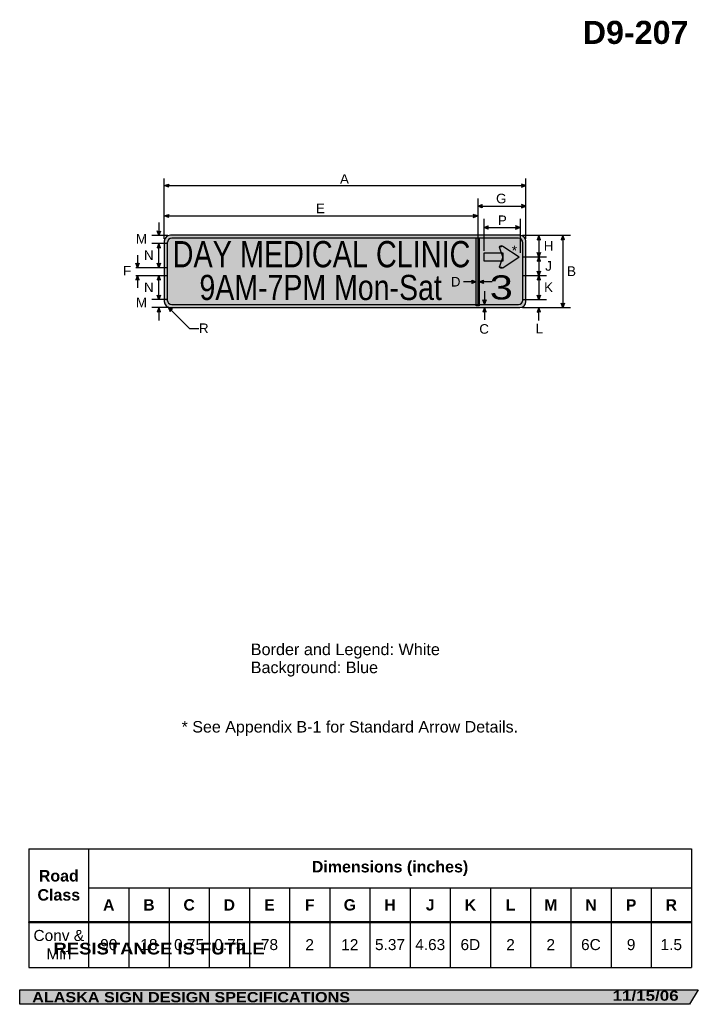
# Model space of a CAD drawing. Header units: feet. Extents: x 15 to 184, y 1 to 246.
import ezdxf
from ezdxf.enums import TextEntityAlignment as Align

# ---------------------------------------------------------------- set-up
doc = ezdxf.new("R2010")
doc.units = ezdxf.units.FT
doc.header["$MEASUREMENT"] = 0
doc.layers.add('Sign', color=7, linetype='Continuous')
doc.styles.add('ARIAL', font='arial.ttf')
doc.styles.add('ARIAL B', font='arialbd.ttf')
doc.styles.add('ARIAL BLACK B', font='ariblk.ttf')
doc.styles.add('ARIAL BLACK BI', font='ariblk.ttf')
doc.styles.add('FHWA SERIES C2000EX', font='txt')
doc.styles.add('FHWA SERIES D2000EX', font='txt')

# ---------------------------------------------------------------- blocks, each defined once
blk = doc.blocks.new('*T2')
at = {"color": 0, "linetype": 'ByBlock', "lineweight": -2, "transparency": 16777216}
for p, q in [((0, 0), (164.85, 0)), ((0, 0), (0, -29.49)), ((14.85, 0), (14.85, -29.49)), ((164.85, 0), (164.85, -29.49)), ((14.85, -9.72), (164.85, -9.72)), ((24.85, -9.72), (24.85, -29.49)), ((34.85, -9.72), (34.85, -29.49)), ((44.85, -9.72), (44.85, -29.49)), ((54.85, -9.72), (54.85, -29.49)), ((64.85, -9.72), (64.85, -29.49)), ((74.85, -9.72), (74.85, -29.49)), ((84.85, -9.72), (84.85, -29.49)), ((94.85, -9.72), (94.85, -29.49)), ((104.85, -9.72), (104.85, -29.49)), ((114.85, -9.72), (114.85, -29.49)), ((124.85, -9.72), (124.85, -29.49)), ((134.85, -9.72), (134.85, -29.49)), ((144.85, -9.72), (144.85, -29.49)), ((154.85, -9.72), (154.85, -29.49)), ((0, -18.19), (164.85, -18.19)), ((0, -29.49), (164.85, -29.49))]:
    blk.add_line(p, q, dxfattribs=at)
at = {"color": 18, "transparency": 16777216, "attachment_point": 5}
for s, insert, char_height, width, style in [('Road Class', (7.42, -9.09), 2.85, 14.73, 'ARIAL B'), ('Dimensions (inches)', (89.85, -4.86), 2.85, 149.88, 'ARIAL B'), ('A', (19.85, -13.95), 2.8, 9.88, 'ARIAL B'), ('B', (29.85, -13.95), 2.8, 9.88, 'ARIAL B'), ('C', (39.85, -13.95), 2.8, 9.88, 'ARIAL B'), ('D', (49.85, -13.95), 2.8, 9.88, 'ARIAL B'), ('E', (59.85, -13.95), 2.8, 9.88, 'ARIAL B'), ('F', (69.85, -13.95), 2.8, 9.88, 'ARIAL B'), ('G', (79.85, -13.95), 2.8, 9.88, 'ARIAL B'), ('H', (89.85, -13.95), 2.8, 9.88, 'ARIAL B'), ('J', (99.85, -13.95), 2.8, 9.88, 'ARIAL B'), ('K', (109.85, -13.95), 2.8, 9.88, 'ARIAL B'), ('L', (119.85, -13.95), 2.8, 9.88, 'ARIAL B'), ('M', (129.85, -13.95), 2.8, 9.88, 'ARIAL B'), ('N', (139.85, -13.95), 2.8, 9.88, 'ARIAL B'), ('P', (149.85, -13.95), 2.8, 9.88, 'ARIAL B'), ('R', (159.85, -13.95), 2.8, 9.88, 'ARIAL B'), ('Conv & Min', (7.42, -23.84), 2.75, 14.73, 'ARIAL'), ('90', (19.85, -23.84), 2.75, 9.88, 'ARIAL'), ('0.75', (39.85, -23.84), 2.75, 9.88, 'ARIAL'), ('0.75', (49.85, -23.84), 2.75, 9.88, 'ARIAL'), ('2', (69.85, -23.84), 2.75, 9.88, 'ARIAL'), ('12', (79.85, -23.84), 2.75, 9.88, 'ARIAL'), ('5.37', (89.85, -23.84), 2.75, 9.88, 'ARIAL'), ('4.63', (99.85, -23.84), 2.75, 9.88, 'ARIAL'), ('6D', (109.85, -23.84), 2.75, 9.88, 'ARIAL'), ('2', (119.85, -23.84), 2.75, 9.88, 'ARIAL'), ('2', (129.85, -23.84), 2.75, 9.88, 'ARIAL'), ('6C', (139.85, -23.84), 2.75, 9.88, 'ARIAL'), ('9', (149.85, -23.84), 2.75, 9.88, 'ARIAL'), ('18', (29.85, -23.84), 2.75, 9.88, 'ARIAL'), ('78', (59.85, -23.84), 2.75, 9.88, 'ARIAL'), ('1.5', (159.85, -23.84), 2.75, 9.88, 'ARIAL')]:
    blk.add_mtext(s, dxfattribs=dict(at, insert=insert, char_height=char_height, width=width, style=style))

msp = doc.modelspace()

# ---------------------------------------------------------------- hatches: boundary and pattern name
h = msp.add_hatch(color=256)
h.dxf.hatch_style = 1
edge = h.paths.add_edge_path()
edge.add_line((51.88, 204.08), (50.79, 204.49))
edge.add_line((50.79, 204.49), (51.89, 204.9))
edge.add_arc((52.49, 204.48), 0.728, 145.1056, 213.4889)
h = msp.add_hatch(color=256)
h.dxf.hatch_style = 1
edge = h.paths.add_edge_path()
edge.add_line((139.7, 204.08), (140.79, 204.49))
edge.add_line((140.79, 204.49), (139.69, 204.9))
edge.add_arc((139.09, 204.48), 0.728, -33.4889, 34.8944, ccw=False)
h = msp.add_hatch(color=256)
h.dxf.hatch_style = 1
edge = h.paths.add_edge_path()
edge.add_line((129.91, 198.98), (128.82, 199.4))
edge.add_line((128.82, 199.4), (129.92, 199.8))
edge.add_arc((130.52, 199.39), 0.728, 145.1056, 213.4889)
h = msp.add_hatch(color=256)
h.dxf.hatch_style = 1
edge = h.paths.add_edge_path()
edge.add_line((139.7, 198.98), (140.79, 199.4))
edge.add_line((140.79, 199.4), (139.69, 199.8))
edge.add_arc((139.09, 199.39), 0.728, -33.4889, 34.8944, ccw=False)
h = msp.add_hatch(color=256)
h.dxf.hatch_style = 1
edge = h.paths.add_edge_path()
edge.add_line((51.88, 196.53), (50.79, 196.94))
edge.add_line((50.79, 196.94), (51.89, 197.34))
edge.add_arc((52.49, 196.93), 0.728, 145.1056, 213.4889)
h = msp.add_hatch(color=256)
h.dxf.hatch_style = 1
edge = h.paths.add_edge_path()
edge.add_line((127.69, 196.53), (128.78, 196.94))
edge.add_line((128.78, 196.94), (127.68, 197.34))
edge.add_arc((127.09, 196.93), 0.728, -33.4889, 34.8944, ccw=False)
h = msp.add_hatch(color=256)
h.dxf.hatch_style = 1
edge = h.paths.add_edge_path()
edge.add_line((131.41, 193.66), (130.32, 194.07))
edge.add_line((130.32, 194.07), (131.42, 194.48))
edge.add_arc((132.02, 194.06), 0.728, 145.1056, 213.4889)
h = msp.add_hatch(color=256)
h.dxf.hatch_style = 1
edge = h.paths.add_edge_path()
edge.add_line((138.23, 193.66), (139.32, 194.07))
edge.add_line((139.32, 194.07), (138.22, 194.48))
edge.add_arc((137.62, 194.06), 0.728, -33.4889, 34.8944, ccw=False)
h = msp.add_hatch(color=256)
h.dxf.hatch_style = 1
edge = h.paths.add_edge_path()
edge.add_line((49.8, 193.2), (49.39, 192.11))
edge.add_line((49.39, 192.11), (48.98, 193.21))
edge.add_arc((49.4, 193.81), 0.728, 235.1628, 303.5461)
at = {"true_color": 0xffffff}
h = msp.add_hatch(color=7, dxfattribs=at)
h.dxf.hatch_style = 1
h.paths.add_polyline_path([(128.43, 191.53), (128.44, 174.53), (129.15, 174.54), (129.13, 191.53)])
h = msp.add_hatch(color=256)
h.dxf.hatch_style = 1
edge = h.paths.add_edge_path()
edge.add_line((144.42, 191.03), (144.01, 192.12))
edge.add_line((144.01, 192.12), (143.6, 191.02))
edge.add_arc((144.01, 190.43), 0.728, 56.4539, 124.8372, ccw=False)
h = msp.add_hatch(color=256)
h.dxf.hatch_style = 1
edge = h.paths.add_edge_path()
edge.add_line((150.39, 191.04), (149.98, 192.13))
edge.add_line((149.98, 192.13), (149.57, 191.03))
edge.add_arc((149.98, 190.43), 0.728, 56.4539, 124.8372, ccw=False)
h = msp.add_hatch(color=256)
h.dxf.hatch_style = 1
edge = h.paths.add_edge_path()
edge.add_line((49.8, 189.03), (49.39, 190.12))
edge.add_line((49.39, 190.12), (48.98, 189.02))
edge.add_arc((49.4, 188.42), 0.728, 56.4539, 124.8372, ccw=False)
h = msp.add_hatch(color=256)
h.dxf.hatch_style = 1
edge = h.paths.add_edge_path()
edge.add_line((144.42, 187.84), (144.01, 186.75))
edge.add_line((144.01, 186.75), (143.6, 187.85))
edge.add_arc((144.01, 188.45), 0.728, 235.1628, 303.5461)
h = msp.add_hatch(color=256)
h.dxf.hatch_style = 1
edge = h.paths.add_edge_path()
edge.add_line((144.42, 185.66), (144.01, 186.75))
edge.add_line((144.01, 186.75), (143.6, 185.65))
edge.add_arc((144.01, 185.06), 0.728, 56.4539, 124.8372, ccw=False)
h = msp.add_hatch(color=256)
h.dxf.hatch_style = 1
edge = h.paths.add_edge_path()
edge.add_line((44.49, 185.21), (44.08, 184.12))
edge.add_line((44.08, 184.12), (43.67, 185.21))
edge.add_arc((44.09, 185.81), 0.728, 235.1628, 303.5461)
h = msp.add_hatch(color=256)
h.dxf.hatch_style = 1
edge = h.paths.add_edge_path()
edge.add_line((49.8, 185.21), (49.39, 184.12))
edge.add_line((49.39, 184.12), (48.98, 185.22))
edge.add_arc((49.4, 185.81), 0.728, 235.1628, 303.5461)
h = msp.add_hatch(color=256)
h.dxf.hatch_style = 1
edge = h.paths.add_edge_path()
edge.add_line((44.49, 181.02), (44.08, 182.11))
edge.add_line((44.08, 182.11), (43.67, 181.01))
edge.add_arc((44.09, 180.41), 0.728, 56.4539, 124.8372, ccw=False)
h = msp.add_hatch(color=256)
h.dxf.hatch_style = 1
edge = h.paths.add_edge_path()
edge.add_line((49.8, 181.02), (49.39, 182.11))
edge.add_line((49.39, 182.11), (48.98, 181.01))
edge.add_arc((49.4, 180.41), 0.728, 56.4539, 124.8372, ccw=False)
h = msp.add_hatch(color=256)
h.dxf.hatch_style = 1
edge = h.paths.add_edge_path()
edge.add_line((144.42, 183.22), (144.01, 182.13))
edge.add_line((144.01, 182.13), (143.6, 183.23))
edge.add_arc((144.01, 183.83), 0.728, 235.1628, 303.5461)
h = msp.add_hatch(color=256)
h.dxf.hatch_style = 1
edge = h.paths.add_edge_path()
edge.add_line((144.42, 181.04), (144.01, 182.13))
edge.add_line((144.01, 182.13), (143.6, 181.03))
edge.add_arc((144.01, 180.43), 0.728, 56.4539, 124.8372, ccw=False)
h = msp.add_hatch(color=7, dxfattribs=at)
h.dxf.hatch_style = 1
edge = h.paths.add_edge_path()
edge.add_line((127.35, 180.96), (128.44, 180.55))
edge.add_line((128.44, 180.55), (127.34, 180.14))
edge.add_arc((126.74, 180.56), 0.728, 325.1056, 393.4889)
h = msp.add_hatch(color=7, dxfattribs=at)
h.dxf.hatch_style = 1
edge = h.paths.add_edge_path()
edge.add_line((130.24, 180.13), (129.15, 180.55))
edge.add_line((129.15, 180.55), (130.25, 180.95))
edge.add_arc((130.84, 180.54), 0.728, 145.1056, 213.4889)
h = msp.add_hatch(color=256)
h.dxf.hatch_style = 1
edge = h.paths.add_edge_path()
edge.add_line((49.8, 177.22), (49.39, 176.13))
edge.add_line((49.39, 176.13), (48.98, 177.22))
edge.add_arc((49.4, 177.82), 0.728, 235.1628, 303.5461)
h = msp.add_hatch(color=256)
h.dxf.hatch_style = 1
edge = h.paths.add_edge_path()
edge.add_line((144.42, 177.22), (144.01, 176.13))
edge.add_line((144.01, 176.13), (143.6, 177.23))
edge.add_arc((144.01, 177.82), 0.728, 235.1628, 303.5461)
h = msp.add_hatch(color=256)
h.dxf.hatch_style = 1
edge = h.paths.add_edge_path()
edge.add_line((49.8, 173.04), (49.39, 174.13))
edge.add_line((49.39, 174.13), (48.98, 173.03))
edge.add_arc((49.4, 172.43), 0.728, 56.4539, 124.8372, ccw=False)
h = msp.add_hatch(color=256)
h.dxf.hatch_style = 1
edge = h.paths.add_edge_path()
edge.add_line((52.84, 173.73), (51.78, 174.22))
edge.add_line((51.78, 174.22), (52.26, 173.15))
edge.add_arc((52.98, 173.01), 0.728, 101.0271, 169.4105, ccw=False)
h = msp.add_hatch(color=7, dxfattribs=at)
h.dxf.hatch_style = 1
edge = h.paths.add_edge_path()
edge.add_line((130.87, 176.09), (130.46, 175))
edge.add_line((130.46, 175), (130.05, 176.1))
edge.add_arc((130.46, 176.7), 0.728, 235.1628, 303.5461)
h = msp.add_hatch(color=256)
h.dxf.hatch_style = 1
edge = h.paths.add_edge_path()
edge.add_line((130.87, 173.04), (130.46, 174.13))
edge.add_line((130.46, 174.13), (130.05, 173.03))
edge.add_arc((130.46, 172.43), 0.728, 56.4539, 124.8372, ccw=False)
h = msp.add_hatch(color=256)
h.dxf.hatch_style = 1
edge = h.paths.add_edge_path()
edge.add_line((144.42, 173.03), (144.01, 174.12))
edge.add_line((144.01, 174.12), (143.6, 173.02))
edge.add_arc((144.01, 172.43), 0.728, 56.4539, 124.8372, ccw=False)
h = msp.add_hatch(color=256)
h.dxf.hatch_style = 1
edge = h.paths.add_edge_path()
edge.add_line((150.39, 175.23), (149.98, 174.14))
edge.add_line((149.98, 174.14), (149.57, 175.24))
edge.add_arc((149.98, 175.83), 0.728, 235.1628, 303.5461)
at = {"layer": 'Sign', "true_color": 0xffffff}
h = msp.add_hatch(color=7, dxfattribs=at)
edge = h.paths.add_edge_path(flags=0)
edge.add_spline(control_points=[(52.29, 192.13), (52.29, 192.13), (139.29, 192.13), (139.29, 192.13), (140.12, 192.13), (140.79, 191.46), (140.79, 190.63), (140.79, 190.63), (140.79, 175.63), (140.79, 175.63), (140.79, 174.8), (140.12, 174.13), (139.29, 174.13), (139.29, 174.13), (52.29, 174.13), (52.29, 174.13), (51.46, 174.13), (50.79, 174.8), (50.79, 175.63), (50.79, 175.63), (50.79, 190.63), (50.79, 190.63), (50.79, 191.46), (51.46, 192.13), (52.29, 192.13)], knot_values=[0, 0, 0, 0, 1, 1, 1, 2, 2, 2, 3, 3, 3, 4, 4, 4, 5, 5, 5, 6, 6, 6, 7, 7, 7, 8, 8, 8, 8], degree=3, periodic=0)
at = {"layer": 'Sign', "true_color": 0x0000dd}
h = msp.add_hatch(color=172, dxfattribs=at)
edge = h.paths.add_edge_path(flags=0)
edge.add_spline(control_points=[(52.64, 191.38), (52.64, 191.38), (138.94, 191.38), (138.94, 191.38), (139.55, 191.38), (140.04, 190.89), (140.04, 190.28), (140.04, 190.28), (140.04, 175.98), (140.04, 175.98), (140.04, 175.37), (139.55, 174.88), (138.94, 174.88), (138.94, 174.88), (52.64, 174.88), (52.64, 174.88), (52.03, 174.88), (51.54, 175.37), (51.54, 175.98), (51.54, 175.98), (51.54, 190.28), (51.54, 190.28), (51.54, 190.89), (52.03, 191.38), (52.64, 191.38)], knot_values=[0, 0, 0, 0, 1, 1, 1, 2, 2, 2, 3, 3, 3, 4, 4, 4, 5, 5, 5, 6, 6, 6, 7, 7, 7, 8, 8, 8, 8], degree=3, periodic=0)
at = {"layer": 'Sign', "true_color": 0xffffff}
for points in [[(135.06, 189.46), (138.63, 187.06), (135.08, 186.68), (134.13, 189.15)], [(130.4, 187.8), (135.05, 187.8), (135.05, 185.7), (130.4, 185.7)], [(138.75, 186.51), (135.01, 184.07), (134.12, 184.34), (135.44, 187.61)], [(139.36, 186.75), (138.8, 186.39), (135.23, 186.75), (138.83, 187.09)]]:
    msp.add_hatch(color=7, dxfattribs=at).paths.add_polyline_path(points, flags=0)
h = msp.add_hatch(color=7, dxfattribs=at)
edge = h.paths.add_edge_path(flags=0)
edge.add_spline(control_points=[(134.19, 189.15), (134.19, 189.38), (134.41, 189.56), (134.69, 189.56), (134.83, 189.56), (134.95, 189.52), (135.05, 189.44), (135.05, 189.44), (134.69, 189.15), (134.69, 189.15), (134.69, 189.15), (134.19, 189.15), (134.19, 189.15)], knot_values=[0, 0, 0, 0, 1, 1, 1, 2, 2, 2, 3, 3, 3, 4, 4, 4, 4], degree=3, periodic=0)
h = msp.add_hatch(color=7, dxfattribs=at)
edge = h.paths.add_edge_path(flags=0)
edge.add_spline(control_points=[(135.05, 184.06), (134.85, 183.9), (134.53, 183.9), (134.34, 184.06), (134.24, 184.14), (134.19, 184.23), (134.19, 184.34), (134.19, 184.34), (134.69, 184.34), (134.69, 184.34), (134.69, 184.34), (135.05, 184.06), (135.05, 184.06)], knot_values=[0, 0, 0, 0, 1, 1, 1, 2, 2, 2, 3, 3, 3, 4, 4, 4, 4], degree=3, periodic=0)
at = {"layer": 'Sign', "true_color": 0x000000}
msp.add_hatch(color=18, dxfattribs=at).paths.add_polyline_path([(14.8, 4.27), (183.68, 4.27), (181.5, 0.67), (14.8, 0.67)], flags=0)

# ---------------------------------------------------------------- linework, layer by layer
for p, q in [((17.11, 39.36), (181.96, 39.36)), ((17.11, 21.3), (181.96, 21.3)), ((17.11, 21.06), (17.11, 21.18)), ((17.11, 21.06), (181.96, 21.06))]:
    msp.add_line(p, q)
for points in [[(51.88, 204.08), (50.79, 204.49), (51.89, 204.9, 0.307561), (51.88, 204.08, 4.141293)], [(139.7, 204.08), (140.79, 204.49), (139.69, 204.9, -0.307561), (139.7, 204.08, -4.141293)], [(129.91, 198.98), (128.82, 199.4), (129.92, 199.8, 0.307561), (129.91, 198.98, 4.141293)], [(139.7, 198.98), (140.79, 199.4), (139.69, 199.8, -0.307561), (139.7, 198.98, -4.141293)], [(51.88, 196.53), (50.79, 196.94), (51.89, 197.34, 0.307561), (51.88, 196.53, 4.141293)], [(127.69, 196.53), (128.78, 196.94), (127.68, 197.34, -0.307561), (127.69, 196.53, -4.141293)], [(131.41, 193.66), (130.32, 194.07), (131.42, 194.48, 0.307561), (131.41, 193.66, 4.141293)], [(138.23, 193.66), (139.32, 194.07), (138.22, 194.48, -0.307561), (138.23, 193.66, -4.141293)], [(49.8, 193.2), (49.39, 192.11), (48.98, 193.21, 0.307561), (49.8, 193.2, 4.141293)], [(144.42, 191.03), (144.01, 192.12), (143.6, 191.02, -0.307561), (144.42, 191.03, -4.141293)], [(150.39, 191.04), (149.98, 192.13), (149.57, 191.03, -0.307561), (150.39, 191.04, -4.141293)], [(49.8, 189.03), (49.39, 190.12), (48.98, 189.02, -0.307561), (49.8, 189.03, -4.141293)], [(144.42, 187.84), (144.01, 186.75), (143.6, 187.85, 0.307561), (144.42, 187.84, 4.141293)], [(144.42, 185.66), (144.01, 186.75), (143.6, 185.65, -0.307561), (144.42, 185.66, -4.141293)], [(44.49, 185.21), (44.08, 184.12), (43.67, 185.21, 0.307561), (44.49, 185.21, 4.141293)], [(49.8, 185.21), (49.39, 184.12), (48.98, 185.22, 0.307561), (49.8, 185.21, 4.141293)], [(44.49, 181.02), (44.08, 182.11), (43.67, 181.01, -0.307561), (44.49, 181.02, -4.141293)], [(49.8, 181.02), (49.39, 182.11), (48.98, 181.01, -0.307561), (49.8, 181.02, -4.141293)], [(144.42, 183.22), (144.01, 182.13), (143.6, 183.23, 0.307561), (144.42, 183.22, 4.141293)], [(144.42, 181.04), (144.01, 182.13), (143.6, 181.03, -0.307561), (144.42, 181.04, -4.141293)], [(49.8, 177.22), (49.39, 176.13), (48.98, 177.22, 0.307561), (49.8, 177.22, 4.141293)], [(144.42, 177.22), (144.01, 176.13), (143.6, 177.23, 0.307561), (144.42, 177.22, 4.141293)], [(49.8, 173.04), (49.39, 174.13), (48.98, 173.03, -0.307561), (49.8, 173.04, -4.141293)], [(52.84, 173.73), (51.78, 174.22), (52.26, 173.15, -0.307561), (52.84, 173.73, -4.141293)], [(130.87, 173.04), (130.46, 174.13), (130.05, 173.03, -0.307561), (130.87, 173.04, -4.141293)], [(144.42, 173.03), (144.01, 174.12), (143.6, 173.02, -0.307561), (144.42, 173.03, -4.141293)], [(150.39, 175.23), (149.98, 174.14), (149.57, 175.24, 0.307561), (150.39, 175.23, 4.141293)]]:
    msp.add_lwpolyline(points, format="xyb")
at = {"color": 7, "true_color": 0xffffff}
msp.add_lwpolyline([(128.43, 191.53), (129.13, 191.53), (129.15, 174.54), (128.44, 174.53)], close=True, dxfattribs=at)
for points in [[(127.35, 180.96), (128.44, 180.55), (127.34, 180.14, 0.307561), (127.35, 180.96, 4.141293)], [(130.24, 180.13), (129.15, 180.55), (130.25, 180.95, 0.307561), (130.24, 180.13, 4.141293)], [(130.87, 176.09), (130.46, 175), (130.05, 176.1, 0.307561), (130.87, 176.09, 4.141293)]]:
    msp.add_lwpolyline(points, format="xyb", dxfattribs=at)
at = {"layer": 'Sign', "color": 18, "lineweight": -3, "true_color": 0x000000}
for p, q in [((50.79, 191.24), (50.79, 206.24)), ((140.79, 191.25), (140.79, 206.25)), ((50.79, 204.49), (140.79, 204.49)), ((128.78, 201.26), (128.78, 191.26)), ((128.82, 199.4), (140.82, 199.4)), ((50.79, 196.94), (128.79, 196.94)), ((130.32, 196.24), (130.32, 191.24)), ((139.33, 196.24), (139.33, 191.24)), ((49.39, 195.3), (49.39, 192.1)), ((130.32, 194.07), (139.32, 194.07)), ((51.67, 192.11), (47.67, 192.11)), ((139.91, 192.13), (151.91, 192.13)), ((144.01, 192.12), (144.01, 186.75)), ((149.98, 192.14), (149.98, 174.14)), ((51.67, 190.12), (47.67, 190.12)), ((49.39, 184.12), (49.39, 190.12)), ((44.08, 187.2), (44.08, 184)), ((139.91, 186.76), (145.91, 186.76)), ((144.01, 186.76), (144.01, 182.13)), ((43.67, 184.12), (51.67, 184.12)), ((43.67, 182.11), (51.67, 182.11)), ((44.08, 182.24), (44.08, 179.04)), ((49.39, 176.11), (49.39, 182.11)), ((139.91, 182.13), (145.91, 182.13)), ((144.01, 182.13), (144.01, 176.13)), ((51.67, 176.13), (47.67, 176.13)), ((51.67, 174.13), (47.67, 174.13)), ((49.39, 174.15), (49.39, 170.95)), ((51.78, 174.22), (57.13, 168.87)), ((130.46, 174.25), (130.46, 171.05)), ((139.91, 176.13), (145.91, 176.13)), ((139.91, 174.12), (151.91, 174.12)), ((144.01, 170.95), (144.01, 174.15)), ((57.04, 168.91), (59.37, 168.91))]:
    msp.add_line(p, q, dxfattribs=at)
at = {"layer": 'Sign', "color": 7, "lineweight": -3, "true_color": 0xffffff}
for p, q in [((128.78, 191.26), (128.78, 174.51)), ((130.32, 191.25), (130.32, 188.25)), ((139.33, 191.25), (139.33, 187.75)), ((134.19, 189.15), (134.18, 189.19)), ((135.05, 186.75), (134.19, 189.15)), ((135.05, 189.44), (139.13, 186.75)), ((135.05, 186.75), (134.19, 184.34)), ((135.05, 184.06), (139.13, 186.75)), ((134.17, 184.3), (134.19, 184.34)), ((128.44, 180.55), (125.24, 180.55)), ((132.35, 180.55), (129.15, 180.55)), ((130.46, 178.2), (130.46, 175))]:
    msp.add_line(p, q, dxfattribs=at)
msp.add_lwpolyline([(130.4, 187.8), (135.05, 187.8), (135.05, 185.7), (130.4, 185.7)], close=True, dxfattribs=at)
at = {"layer": 'Sign', "color": 250, "lineweight": -3, "true_color": 0x1f1a17}
msp.add_lwpolyline([(14.8, 4.27), (183.68, 4.27), (181.5, 0.67), (14.8, 0.67)], close=True, dxfattribs=at)
at = {"layer": 'Sign', "color": 18, "lineweight": -3, "true_color": 0x000000}
msp.add_open_spline([(52.29, 192.13), (52.29, 192.13), (139.29, 192.13), (139.29, 192.13), (140.12, 192.13), (140.79, 191.46), (140.79, 190.63), (140.79, 190.63), (140.79, 175.63), (140.79, 175.63), (140.79, 174.8), (140.12, 174.13), (139.29, 174.13), (139.29, 174.13), (52.29, 174.13), (52.29, 174.13), (51.46, 174.13), (50.79, 174.8), (50.79, 175.63), (50.79, 175.63), (50.79, 190.63), (50.79, 190.63), (50.79, 191.46), (51.46, 192.13), (52.29, 192.13)], degree=3, knots=[0, 0, 0, 0, 1, 1, 1, 2, 2, 2, 3, 3, 3, 4, 4, 4, 5, 5, 5, 6, 6, 6, 7, 7, 7, 8, 8, 8, 8], dxfattribs=at)
at = {"layer": 'Sign', "color": 7, "lineweight": -3, "true_color": 0xffffff}
for points, knots in [([(52.64, 191.38), (52.64, 191.38), (138.94, 191.38), (138.94, 191.38), (139.55, 191.38), (140.04, 190.89), (140.04, 190.28), (140.04, 190.28), (140.04, 175.98), (140.04, 175.98), (140.04, 175.37), (139.55, 174.88), (138.94, 174.88), (138.94, 174.88), (52.64, 174.88), (52.64, 174.88), (52.03, 174.88), (51.54, 175.37), (51.54, 175.98), (51.54, 175.98), (51.54, 190.28), (51.54, 190.28), (51.54, 190.89), (52.03, 191.38), (52.64, 191.38)], [0, 0, 0, 0, 1, 1, 1, 2, 2, 2, 3, 3, 3, 4, 4, 4, 5, 5, 5, 6, 6, 6, 7, 7, 7, 8, 8, 8, 8]), ([(134.19, 189.15), (134.19, 189.38), (134.41, 189.56), (134.69, 189.56), (134.83, 189.56), (134.95, 189.52), (135.05, 189.44)], [0, 0, 0, 0, 1, 1, 1, 2, 2, 2, 2]), ([(135.05, 184.06), (134.85, 183.9), (134.53, 183.9), (134.34, 184.06), (134.24, 184.14), (134.19, 184.23), (134.19, 184.34)], [0, 0, 0, 0, 1, 1, 1, 2, 2, 2, 2])]:
    msp.add_open_spline(points, degree=3, knots=knots, dxfattribs=at)

# ---------------------------------------------------------------- block references
msp.add_blockref('*T2', (17.11, 39.36))

# ---------------------------------------------------------------- texts
at = {"layer": 'Sign', "color": 18, "true_color": 0x000000}
for s, height, style, p, p2 in [('D9-207', 5.744, 'ARIAL B', (154.92, 239.78), (181.24, 239.78)), ('A', 2.39, 'ARIAL', (94.51, 204.96), (96.74, 204.96)), ('G', 2.39, 'ARIAL', (133.35, 200.09), (135.95, 200.09)), ('E', 2.4, 'ARIAL', (88.5, 197.63), (90.74, 197.63)), ('P', 2.4, 'ARIAL', (133.79, 194.67), (136.02, 194.67)), ('M', 2.38, 'ARIAL', (43.73, 190.04), (46.49, 190.04)), ('H', 2.38, 'ARIAL', (145.23, 188.3), (147.63, 188.3)), ('N', 2.38, 'ARIAL', (45.73, 185.98), (48.13, 185.98)), ('F', 2.38, 'ARIAL', (40.52, 182.13), (42.55, 182.13)), ('J', 2.39, 'ARIAL', (145.59, 183.31), (147.26, 183.31)), ('B', 2.4, 'ARIAL', (151.02, 182), (153.25, 182)), ('N', 2.38, 'ARIAL', (45.73, 177.98), (48.13, 177.98)), ('K', 2.4, 'ARIAL', (145.31, 177.99), (147.54, 177.99)), ('M', 2.38, 'ARIAL', (43.73, 174.21), (46.49, 174.21)), ('R', 2.38, 'ARIAL', (59.41, 167.8), (61.81, 167.8)), ('C', 2.38, 'ARIAL', (129.18, 167.63), (131.58, 167.63)), ('L', 2.4, 'ARIAL', (143.18, 167.71), (145.05, 167.71)), ('Border and Legend: White', 2.8867, 'ARIAL', (72.3, 87.6), (119.38, 87.6)), ('Background: Blue', 2.8727, 'ARIAL', (72.3, 83.12), (103.98, 83.12)), ('* See Appendix B-1 for Standard Arrow Details.', 2.8523, 'ARIAL', (55.1, 68.34), (138.82, 68.34))]:
    msp.add_text(s, height=height, dxfattribs=dict(at, style=style)).set_placement(p, p2, align=Align.ALIGNED)
at = {"layer": 'Sign', "color": 7, "true_color": 0xffffff}
for s, height, style, p, p2 in [('DAY MEDICAL CLINIC', 6.5304, 'FHWA SERIES C2000EX', (52.87, 184.17), (126.96, 184.17)), ('*', 2.39, 'ARIAL', (137.27, 187.15), (138.57, 187.15)), ('3', 6.01, 'FHWA SERIES D2000EX', (131.78, 176.15), (137.53, 176.15)), ('D', 2.38, 'ARIAL', (122.1, 179.38), (124.5, 179.38)), ('9AM-7PM Mon-Sat', 6.2617, 'FHWA SERIES C2000EX', (59.53, 176.02), (119.86, 176.02)), ('RESISTANCE IS FUTILE', 2.9041, 'ARIAL BLACK B', (23.22, 13.08), (75.74, 13.08)), ('ALASKA SIGN DESIGN SPECIFICATIONS', 2.5511, 'ARIAL BLACK BI', (17.91, 1.17), (97.01, 1.17)), ('11/15/06', 2.506, 'ARIAL BLACK BI', (162.34, 1.56), (178.79, 1.56))]:
    msp.add_text(s, height=height, dxfattribs=dict(at, style=style)).set_placement(p, p2, align=Align.ALIGNED)

doc.saveas('drawing.dxf')
